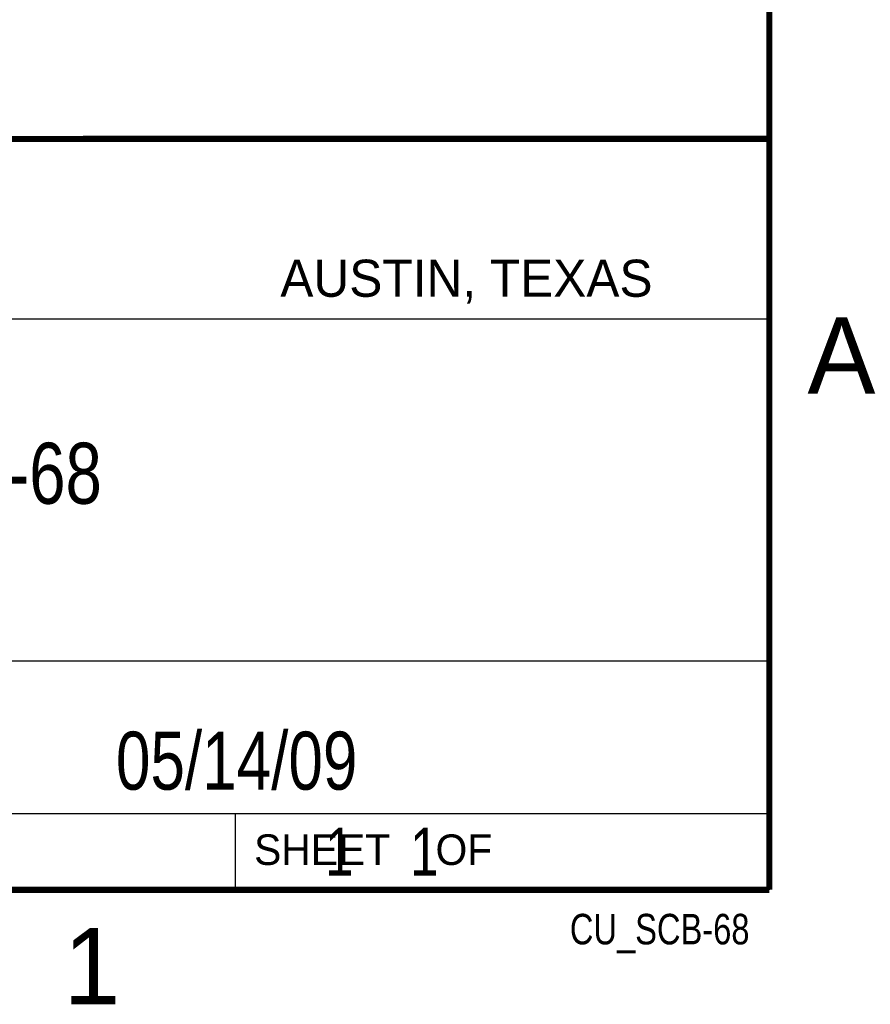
# Model space of a CAD drawing. Header units: inches. Extents: x 0 to 22, y 0 to 17.
# Tile 7 of 9: x 19 to 21.8, y 0.1 to 3.4. Entities that reach past the tile are written whole.
import ezdxf
from ezdxf.enums import TextEntityAlignment as Align

# ---------------------------------------------------------------- set-up
doc = ezdxf.new("R2010")
doc.units = ezdxf.units.IN
doc.header["$LTSCALE"] = 1.21
doc.header["$MEASUREMENT"] = 0
doc.layers.get('0').update_dxf_attribs({"linetype": 'CONTINUOUS'})
doc.styles.get("Standard").update_dxf_attribs({"font": 'txt', "width": 0.8})

msp = doc.modelspace()

# ---------------------------------------------------------------- linework, layer by layer
at = {"color": 2, "linetype": 'CONTINUOUS'}
for p, q in [((16.3737, 2.9596), (21.5037, 2.9596)), ((16.375, 2.96), (21.5, 2.96)), ((21.5037, 2.9596), (21.5037, 1.2496)), ((16.7288, 2.37), (21.5, 2.37)), ((16.3737, 1.2496), (21.5037, 1.2496)), ((18.01, 1.25), (21.5, 1.25)), ((21.5, 1.25), (21.5, 0.75)), ((16.375, 0.75), (21.5, 0.75)), ((18.01, 0.75), (21.5, 0.75)), ((19.75, 0.75), (21.5, 0.75)), ((19.75, 0.75), (19.75, 0.5)), ((21.5, 0.75), (21.5, 0.5)), ((19.75, 0.5), (21.5, 0.5)), ((20.4977, 0.4994), (21.4977, 0.4994)), ((20.4977, 0.4994), (20.4977, 0.4989)), ((20.4977, 0.4989), (21.4977, 0.4989)), ((21.4977, 0.4994), (21.4977, 0.4989))]:
    msp.add_line(p, q, dxfattribs=at)
at = {"color": 7, "linetype": 'CONTINUOUS', "const_width": 0.02}
for points in [[(21.5, 0.5), (21.5, 16.5)], [(13.6, 2.9595), (21.5, 2.96)], [(0.5, 0.5), (21.5, 0.5)]]:
    msp.add_lwpolyline(points, dxfattribs=at)

# ---------------------------------------------------------------- texts
at = {"color": 2, "linetype": 'CONTINUOUS'}
for s, height, p in [('AUSTIN, TEXAS', 0.121576, (19.898, 2.4426)), ('A', 0.25, (21.625, 2.125)), ('SHEET    OF', 0.1, (19.8121, 0.5815)), ('1', 0.25, (19.1875, 0.125))]:
    msp.add_text(s, height=height, dxfattribs=at).set_placement(p)
at = {"color": 7, "linetype": 'CONTINUOUS', "width": 0.8}
msp.add_text('05/14/09', height=0.19, dxfattribs=at).set_placement((19.755, 0.8281), align=Align.CENTER)
at = {"color": 2, "linetype": 'CONTINUOUS', "width": 0.8}
msp.add_text('CU_SCB-68', height=0.1, dxfattribs=at).set_placement((21.4352, 0.3213), align=Align.RIGHT)
at = {"color": 7, "linetype": 'CONTINUOUS'}
for s, insert, char_height, width, attachment_point in [('SCB-68\\P ', (18.9387, 1.9646), 0.2, 0.96, 2), ('     1    1', (19.8125, 0.7031), 0.15625, 1.375, 1)]:
    msp.add_mtext(s, dxfattribs=dict(at, insert=insert, char_height=char_height, width=width, attachment_point=attachment_point))

doc.saveas('drawing.dxf')
